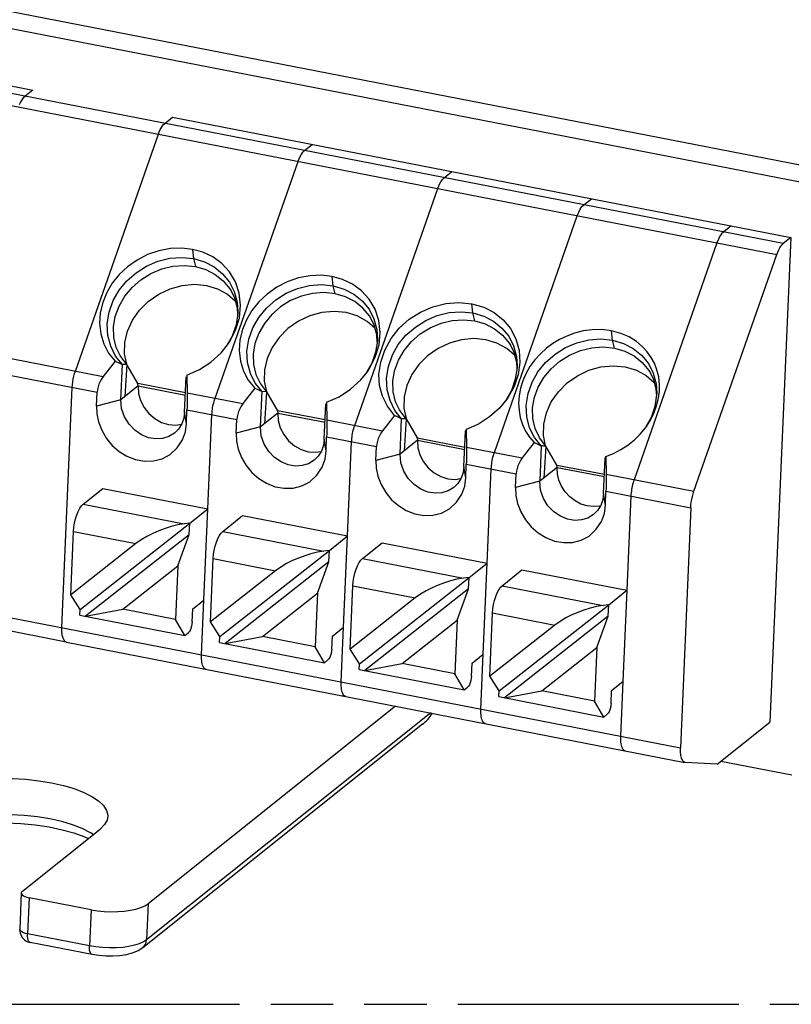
# Model space of a CAD drawing. Header units: millimetres. Extents: x 0 to 210, y 0 to 297.
# Tile 7 of 11: x 83 to 107, y 208 to 238. Entities that reach past the tile are written whole.
import ezdxf

# ---------------------------------------------------------------- set-up
doc = ezdxf.new("R2010")
doc.units = ezdxf.units.MM
doc.header["$LTSCALE"] = 19.36
doc.linetypes.add('PHANTOM', pattern=[0.8, 0.45, -0.05, 0.1, -0.05, 0.1, -0.05])
doc.layers.get('0').update_dxf_attribs({"linetype": 'CONTINUOUS'})
doc.layers.add('DEFAULT_3', color=7, linetype='PHANTOM')

msp = doc.modelspace()

# ---------------------------------------------------------------- linework, layer by layer
at = {"color": 7, "linetype": 'Continuous'}
for p, q in [((75.236787, 239.920696), (107.645167, 233.621013)), ((74.071395, 239.626068), (107.739309, 233.081551)), ((74.737645, 237.712693), (83.402169, 236.028445)), ((83.402169, 236.028445), (83.164725, 235.838871)), ((83.060113, 235.708861), (83.094802, 235.762486)), ((83.094802, 235.762486), (83.129533, 235.805585)), ((83.129533, 235.805585), (83.164725, 235.838871)), ((82.995902, 235.578592), (83.026727, 235.646849)), ((83.026727, 235.646849), (83.060113, 235.708861)), ((87.496982, 234.996748), (87.734426, 235.186322)), ((87.734426, 235.186322), (106.920159, 231.456915)), ((84.726753, 227.317043), (87.299476, 234.661253)), ((106.920159, 231.456915), (106.270721, 216.429374)), ((106.920159, 231.456915), (106.682715, 231.267341)), ((103.912486, 223.587636), (106.48521, 230.931846)), ((89.502462, 230.078171), (89.655997, 229.780759)), ((89.444151, 229.698428), (89.682416, 229.492187)), ((89.739578, 229.279852), (89.75492, 229.064238)), ((93.834724, 229.236047), (93.988259, 228.938635)), ((94.014676, 228.650065), (93.776411, 228.856305)), ((94.087185, 228.222134), (94.07184, 228.437724)), ((98.166992, 228.393934), (98.320527, 228.096521)), ((89.246625, 227.885508), (89.443336, 228.128552)), ((89.443336, 228.128552), (89.505417, 228.220526)), ((98.346942, 227.807938), (98.108674, 228.01418)), ((85.959192, 227.625586), (85.591006, 227.149045)), ((85.959192, 227.625586), (86.070693, 227.573672)), ((86.070693, 227.573672), (86.182065, 227.522609)), ((86.134768, 226.428199), (86.182065, 227.522609)), ((86.325294, 227.515445), (86.182065, 227.522609)), ((86.665959, 226.928901), (86.325294, 227.515445)), ((98.404104, 227.595599), (98.419578, 227.38086)), ((98.512139, 227.58447), (98.45968, 227.206116)), ((102.499252, 227.551807), (102.652788, 227.254395)), ((88.186107, 227.192708), (88.194762, 226.642916)), ((93.578887, 227.043384), (93.775642, 227.28649)), ((93.775642, 227.28649), (93.837679, 227.378402)), ((102.436554, 227.175078), (102.679292, 226.96635)), ((102.819827, 227.137184), (102.766888, 227.359228)), ((86.670888, 226.856235), (86.665959, 226.928901)), ((88.141114, 226.642154), (86.665959, 226.928901)), ((88.115231, 226.043228), (88.162527, 227.137637)), ((84.307086, 219.360297), (84.629025, 226.809753)), ((85.384009, 226.228173), (85.402644, 226.659373)), ((86.670888, 226.856235), (88.138041, 226.571043)), ((90.291453, 226.783461), (89.923268, 226.306921)), ((90.291453, 226.783461), (90.402955, 226.731548)), ((90.402955, 226.731548), (90.514326, 226.680484)), ((90.46703, 225.586075), (90.514326, 226.680484)), ((90.657556, 226.673321), (90.514326, 226.680484)), ((90.657556, 226.673321), (90.998221, 226.086777)), ((102.735887, 226.756431), (102.751821, 226.538616)), ((102.807821, 226.435475), (102.840849, 226.669638)), ((92.447493, 225.201104), (92.494789, 226.295513)), ((92.518368, 226.350584), (92.527023, 225.800792)), ((98.13901, 226.489306), (98.107812, 226.444377)), ((88.169034, 225.686808), (88.187669, 226.118008)), ((90.998221, 226.086777), (91.00315, 226.01411)), ((92.473376, 225.800029), (90.998221, 226.086777)), ((91.00315, 226.01411), (92.470303, 225.728919)), ((89.716271, 225.386049), (89.734906, 225.817249)), ((94.623716, 225.941337), (94.25553, 225.464797)), ((94.735223, 225.88942), (94.623716, 225.941337)), ((94.846589, 225.83836), (94.735223, 225.88942)), ((94.799293, 224.743951), (94.846589, 225.83836)), ((94.989827, 225.831181), (95.330483, 225.244652)), ((96.779755, 224.35898), (96.827052, 225.453389)), ((96.842748, 225.48974), (96.850631, 225.50846)), ((96.850631, 225.50846), (96.859286, 224.958668)), ((92.501296, 224.844684), (92.519931, 225.275884)), ((95.330483, 225.244652), (96.805639, 224.957905)), ((95.330483, 225.244652), (95.335412, 225.171986)), ((95.335412, 225.171986), (96.802566, 224.886795)), ((98.955978, 225.099213), (98.587792, 224.622673)), ((98.955978, 225.099213), (99.067054, 225.047495)), ((99.067054, 225.047495), (99.178851, 224.996236)), ((94.048533, 224.543925), (94.067168, 224.975125)), ((99.178851, 224.996236), (99.131555, 223.901827)), ((99.662746, 224.402528), (99.32208, 224.989073)), ((96.833559, 224.002559), (96.852194, 224.43376)), ((101.112017, 223.516856), (101.159314, 224.611265)), ((101.159314, 224.611265), (101.167178, 224.629318)), ((101.167178, 224.629318), (101.175038, 224.647681)), ((101.175038, 224.647681), (101.182893, 224.666336)), ((101.182893, 224.666336), (101.191548, 224.116544)), ((98.380795, 223.701801), (98.39943, 224.133001)), ((99.662746, 224.402528), (101.137901, 224.115781)), ((99.667674, 224.329862), (99.662746, 224.402528)), ((99.667674, 224.329862), (101.134828, 224.04467)), ((84.963124, 223.187065), (85.579661, 223.679305)), ((85.579661, 223.679305), (88.835047, 223.046509)), ((101.165821, 223.160435), (101.184456, 223.591635)), ((88.272232, 222.597376), (88.835047, 223.046509)), ((88.712768, 220.217056), (88.835047, 223.046509)), ((103.814759, 223.080346), (103.49282, 215.63089)), ((84.873882, 219.924339), (88.27193, 222.597785)), ((88.272204, 222.597356), (88.10005, 222.577295)), ((88.256938, 222.243479), (88.272232, 222.597376)), ((89.295386, 222.34494), (89.911923, 222.837181)), ((89.911923, 222.837181), (93.167309, 222.204385)), ((84.582953, 220.378887), (84.667891, 222.344279)), ((88.256598, 222.242994), (85.041246, 219.71247)), ((87.904412, 221.274984), (88.256938, 222.243479)), ((92.604494, 221.755252), (93.167309, 222.204385)), ((93.04503, 219.374932), (93.167309, 222.204385)), ((93.627648, 221.502816), (94.244186, 221.995057)), ((94.244186, 221.995057), (97.499572, 221.362261)), ((86.602423, 221.968236), (84.582953, 220.378887)), ((89.206144, 219.082215), (92.604192, 221.755661)), ((92.604466, 221.755232), (92.432312, 221.735171)), ((92.5892, 221.401355), (92.604494, 221.755252)), ((88.915215, 219.536763), (89.000153, 221.502155)), ((92.588859, 221.40087), (89.373508, 218.870346)), ((92.236674, 220.43286), (92.5892, 221.401355)), ((96.936757, 220.913128), (97.499572, 221.362261)), ((97.377292, 218.532808), (97.499572, 221.362261)), ((86.195055, 219.929697), (87.904412, 221.274984)), ((87.904412, 221.274984), (87.832518, 219.6114)), ((90.934685, 221.126112), (88.915215, 219.536763)), ((97.95991, 220.660692), (98.576448, 221.152933)), ((98.576448, 221.152933), (101.831834, 220.520137)), ((93.538407, 218.240091), (96.936455, 220.913537)), ((96.936728, 220.913108), (96.764575, 220.893047)), ((96.921462, 220.559231), (96.936757, 220.913128)), ((93.247478, 218.694638), (93.332415, 220.660031)), ((96.921122, 220.558746), (93.705771, 218.028221)), ((96.568937, 219.590736), (96.921462, 220.559231)), ((101.269019, 220.071004), (101.831834, 220.520137)), ((101.831834, 220.520137), (101.709555, 217.690684)), ((84.873882, 219.924339), (84.582953, 220.378887)), ((88.36429, 219.938833), (88.712768, 220.217056)), ((90.527317, 219.087573), (92.236674, 220.43286)), ((92.236674, 220.43286), (92.16478, 218.769276)), ((95.266948, 220.283988), (93.247478, 218.694638)), ((84.866197, 219.746497), (84.873882, 219.924339)), ((85.041246, 219.71247), (86.195055, 219.929697)), ((87.832518, 219.6114), (86.195055, 219.929697)), ((88.346899, 219.536422), (88.36429, 219.938833)), ((97.870669, 217.397966), (101.268717, 220.071413)), ((101.26899, 220.070984), (101.096837, 220.050923)), ((101.253724, 219.717107), (101.269019, 220.071004)), ((84.866197, 219.746497), (88.121582, 219.1137)), ((88.121582, 219.1137), (87.832518, 219.6114)), ((89.206144, 219.082215), (88.915215, 219.536763)), ((94.85958, 218.245449), (96.568937, 219.590736)), ((96.568937, 219.590736), (96.497043, 217.927152)), ((97.57974, 217.852514), (97.664677, 219.817907)), ((101.253384, 219.716622), (98.038033, 217.186097)), ((100.901199, 218.748612), (101.253724, 219.717107)), ((92.696552, 219.096709), (93.04503, 219.374932)), ((99.59921, 219.441864), (97.57974, 217.852514)), ((88.121582, 219.1137), (88.228806, 219.199308)), ((89.198458, 218.904373), (89.206144, 219.082215)), ((89.373508, 218.870346), (90.527317, 219.087573)), ((92.16478, 218.769276), (90.527317, 219.087573)), ((92.679161, 218.694298), (92.696552, 219.096709)), ((84.446347, 218.911717), (103.632081, 215.18231)), ((89.198458, 218.904373), (92.453844, 218.271576)), ((92.453844, 218.271576), (92.16478, 218.769276)), ((93.538407, 218.240091), (93.247478, 218.694638)), ((99.191842, 217.403325), (100.901199, 218.748612)), ((100.901199, 218.748612), (100.829305, 217.085028)), ((92.453844, 218.271576), (92.561068, 218.357183)), ((97.028815, 218.254585), (97.377292, 218.532808)), ((93.530721, 218.062248), (93.538407, 218.240091)), ((93.530721, 218.062248), (96.786107, 217.429452)), ((93.705771, 218.028221), (94.85958, 218.245449)), ((96.497043, 217.927152), (94.85958, 218.245449)), ((97.011424, 217.852173), (97.028815, 218.254585)), ((96.786107, 217.429452), (96.497043, 217.927152)), ((97.870669, 217.397966), (97.57974, 217.852514)), ((96.786107, 217.429452), (96.893331, 217.515059)), ((97.862983, 217.220124), (97.870669, 217.397966)), ((98.038033, 217.186097), (99.191842, 217.403325)), ((100.829305, 217.085028), (99.191842, 217.403325)), ((101.343686, 217.010049), (101.361077, 217.41246)), ((101.361077, 217.41246), (101.709555, 217.690684)), ((97.862983, 217.220124), (101.118369, 216.587328)), ((94.656785, 216.926967), (86.983597, 210.800729)), ((101.118369, 216.587328), (100.829305, 217.085028)), ((101.118369, 216.587328), (101.225593, 216.672935)), ((95.497732, 216.364218), (86.816406, 209.433087)), ((104.635556, 215.123865), (106.270721, 216.429374)), ((103.643663, 215.180861), (103.632109, 215.182452)), ((104.635556, 215.123865), (103.643663, 215.180861)), ((106.948571, 214.784419), (104.746525, 215.212462)), ((83.080614, 211.186834), (85.493153, 213.112994)), ((83.047329, 211.132139), (82.998783, 210.008814)), ((85.209689, 210.613301), (83.291115, 210.986242)), ((85.244699, 209.220828), (83.326126, 209.593769))]:
    msp.add_line(p, q, dxfattribs=at)
at = {"color": 9, "linetype": 'Continuous'}
for p, q in [((106.682715, 231.267341), (74.500201, 237.523119)), ((74.302695, 237.187624), (106.48521, 230.931846)), ((91.829244, 234.154624), (92.066687, 234.344198)), ((89.059015, 226.474919), (91.631738, 233.819129)), ((96.161506, 233.3125), (96.39895, 233.502074)), ((93.391277, 225.632794), (95.964, 232.977005)), ((100.493768, 232.470376), (100.731212, 232.65995)), ((97.723539, 224.79067), (100.296263, 232.13488)), ((105.063474, 231.817826), (104.826031, 231.628251)), ((104.628526, 231.292756), (102.055802, 223.948546)), ((88.362304, 231.089768), (88.388937, 230.802729)), ((88.388937, 230.802729), (88.448766, 230.55796)), ((92.721199, 229.960605), (92.694565, 230.247644)), ((92.781028, 229.715836), (92.721199, 229.960605)), ((97.053463, 229.118495), (97.026828, 229.405519)), ((101.385724, 228.276367), (101.35909, 228.563395)), ((79.530243, 228.327163), (85.591006, 227.149045)), ((101.405599, 228.194307), (101.385724, 228.276367)), ((101.445553, 228.031587), (101.405599, 228.194307)), ((79.523151, 227.802255), (85.402644, 226.659373)), ((86.325294, 227.515445), (86.256836, 226.525657)), ((86.670888, 226.856235), (86.134768, 226.428199)), ((88.194762, 226.642916), (89.923268, 226.306921)), ((90.657556, 226.673321), (90.589098, 225.683533)), ((86.134768, 226.428199), (85.384009, 226.228173)), ((88.169034, 225.686808), (88.115231, 226.043228)), ((88.187669, 226.118008), (89.734906, 225.817249)), ((88.835047, 223.046509), (88.961288, 225.967628)), ((91.00315, 226.01411), (90.46703, 225.586075)), ((92.527023, 225.800792), (94.25553, 225.464797)), ((94.989827, 225.831181), (94.921367, 224.841415)), ((90.46703, 225.586075), (89.716271, 225.386049)), ((92.501296, 224.844684), (92.447493, 225.201104)), ((92.519931, 225.275884), (94.067168, 224.975125)), ((93.167309, 222.204385), (93.293549, 225.125504)), ((95.335412, 225.171986), (94.799293, 224.743951)), ((94.799293, 224.743951), (94.048533, 224.543925)), ((96.859286, 224.958668), (98.587792, 224.622673)), ((99.32208, 224.989073), (99.253617, 223.999281)), ((96.852194, 224.43376), (98.39943, 224.133001)), ((96.833559, 224.002559), (96.779755, 224.35898)), ((97.499572, 221.362261), (97.625812, 224.28338)), ((99.667674, 224.329862), (99.131555, 223.901827)), ((101.191548, 224.116544), (103.912486, 223.587636)), ((99.131555, 223.901827), (98.380795, 223.701801)), ((101.165821, 223.160435), (101.112017, 223.516856)), ((101.184456, 223.591635), (103.814759, 223.080346)), ((101.958075, 223.441256), (101.831835, 220.520137)), ((84.963124, 223.187065), (88.10005, 222.577295)), ((84.667891, 222.344279), (86.602423, 221.968236)), ((89.295386, 222.34494), (92.432312, 221.735171)), ((71.310305, 221.886668), (103.49282, 215.63089)), ((89.000153, 221.502155), (90.934685, 221.126112)), ((93.627648, 221.502816), (96.764575, 220.893047)), ((93.332415, 220.660031), (95.266948, 220.283988)), ((97.95991, 220.660692), (101.096837, 220.050923)), ((88.639348, 218.518173), (88.712768, 220.217056)), ((84.443587, 218.913056), (80.125673, 219.752391)), ((97.664677, 219.817907), (99.59921, 219.441864)), ((92.97161, 217.676049), (93.04503, 219.374932)), ((97.303873, 216.833924), (97.377292, 218.532808)), ((101.709556, 217.690683), (101.636136, 215.9918)), ((95.749238, 216.714611), (86.935051, 209.677405)), ((83.291115, 210.986242), (83.242569, 209.862917)), ((86.983597, 210.800729), (86.935051, 209.677405)), ((85.209689, 210.613301), (85.161142, 209.489976)), ((85.161142, 209.489976), (83.242569, 209.862917)), ((86.7088, 209.55691), (86.556747, 209.509305))]:
    msp.add_line(p, q, dxfattribs=at)
at = {"color": 7, "linetype": 'Continuous'}
for points in [[(87.299476, 234.661253), (87.328158, 234.736469), (87.358983, 234.804726), (87.39237, 234.866738), (87.427058, 234.920363), (87.461789, 234.963462), (87.496982, 234.996748)], [(106.48521, 230.931846), (106.513892, 231.007062), (106.544716, 231.075319), (106.578103, 231.137331), (106.612792, 231.190956), (106.647523, 231.234055), (106.682715, 231.267341)], [(88.362304, 231.089768), (88.023757, 231.129252), (87.671341, 231.115867), (87.313043, 231.047523), (86.96458, 230.926217), (86.637772, 230.757253), (86.339609, 230.547216), (86.080934, 230.306529), (85.866957, 230.038962), (85.700593, 229.749656), (85.57629, 229.443375), (85.496685, 229.123551), (85.477816, 228.797701), (85.515345, 228.470573), (85.606667, 228.157332), (85.755646, 227.873109), (85.959192, 227.625586)], [(86.182065, 227.522609), (85.972031, 227.782059), (85.820578, 228.084406), (85.733728, 228.420442), (85.713192, 228.777146), (85.769499, 229.143862), (85.896858, 229.500039), (86.078792, 229.822857), (86.31659, 230.112739), (86.607233, 230.366846), (86.934839, 230.572689), (87.287513, 230.722823), (87.655877, 230.813074), (88.027447, 230.840049), (88.388937, 230.802729)], [(89.810491, 229.729201), (89.695851, 230.081084), (89.508103, 230.389653), (89.265535, 230.651132), (88.984832, 230.858473), (88.679005, 231.002265), (88.362304, 231.089768)], [(86.111025, 227.799862), (85.995217, 228.049945), (85.920399, 228.359726), (85.909767, 228.68428), (85.963676, 229.012716), (86.080318, 229.334012), (86.255778, 229.637384), (86.484168, 229.912651), (86.757824, 230.150571), (87.06756, 230.343166), (87.402976, 230.48398), (87.752822, 230.568276), (88.105363, 230.593214), (88.448766, 230.55796)], [(88.388937, 230.802729), (88.730153, 230.703004), (89.035106, 230.543983), (89.292758, 230.332839), (89.502462, 230.078171)], [(88.448766, 230.55796), (88.771492, 230.463718), (89.062719, 230.31364), (89.312674, 230.112761), (89.512968, 229.867823), (89.554816, 229.800016)], [(92.694565, 230.247644), (92.356019, 230.287128), (92.003603, 230.273743), (91.645305, 230.205399), (91.296842, 230.084093), (90.970033, 229.915129), (90.671871, 229.705092), (90.413196, 229.464404), (90.199219, 229.196838), (90.032854, 228.907532), (89.908552, 228.601251), (89.828947, 228.281427), (89.810078, 227.955577), (89.847606, 227.628449), (89.938929, 227.315208), (90.087908, 227.030985), (90.291453, 226.783461)], [(94.142753, 228.887076), (94.028113, 229.23896), (93.840364, 229.547529), (93.597797, 229.809008), (93.317094, 230.016349), (93.011267, 230.160141), (92.694565, 230.247644)], [(86.317075, 227.526054), (86.253974, 227.847083), (86.260145, 228.198558), (86.342864, 228.550653), (86.494782, 228.890018), (86.713885, 229.202327), (86.988178, 229.477263), (87.309923, 229.701629), (87.66433, 229.869732), (88.039129, 229.971543), (88.419017, 230.006877), (88.789084, 229.970422), (89.135877, 229.86753), (89.444151, 229.698428)], [(90.514326, 226.680484), (90.304293, 226.939935), (90.152839, 227.242282), (90.06599, 227.578318), (90.045454, 227.935022), (90.101761, 228.301738), (90.22912, 228.657915), (90.411054, 228.980733), (90.648852, 229.270615), (90.939495, 229.524722), (91.2671, 229.730565), (91.619775, 229.880699), (91.988138, 229.97095), (92.359708, 229.997925), (92.721199, 229.960605)], [(92.721199, 229.960605), (93.062414, 229.86088), (93.367368, 229.701859), (93.62502, 229.490715), (93.834724, 229.236047)], [(89.554816, 229.800016), (89.65688, 229.587044), (89.739578, 229.279852)], [(89.655997, 229.780759), (89.74261, 229.450188), (89.762209, 229.154557)], [(89.813045, 228.971882), (89.850009, 229.35567), (89.810491, 229.729201)], [(92.781028, 229.715836), (92.437628, 229.751092), (92.085086, 229.726152), (91.735239, 229.641857), (91.399824, 229.501043), (91.090089, 229.308448), (90.816431, 229.070528), (90.588041, 228.795262), (90.412581, 228.491889), (90.295938, 228.170593), (90.242029, 227.842157), (90.252661, 227.517602), (90.327478, 227.207821), (90.443287, 226.957738)], [(93.887077, 228.957892), (93.845231, 229.025697), (93.644937, 229.270635), (93.394982, 229.471515), (93.103755, 229.621593), (92.781028, 229.715836)], [(94.623716, 225.941337), (94.402314, 226.22571), (94.248198, 226.534273), (94.160426, 226.86981), (94.141825, 227.22397), (94.19578, 227.595216), (94.319667, 227.965898), (94.51609, 228.323849), (94.772747, 228.651082), (95.081766, 228.925239), (95.432454, 229.147262), (95.816402, 229.312943), (96.21888, 229.415369), (96.620164, 229.445189), (97.026828, 229.40552)], [(97.026828, 229.40552), (97.397423, 229.294871), (97.720488, 229.129604), (97.998916, 228.9075), (98.224024, 228.635218), (98.391011, 228.31264)], [(89.762209, 229.154557), (89.760408, 229.101267), (89.707849, 228.746635), (89.586408, 228.399117), (89.435955, 228.132721)], [(93.776411, 228.856305), (93.468139, 229.025406), (93.121345, 229.128298), (92.751279, 229.164753), (92.371391, 229.129419), (91.996592, 229.027607), (91.642185, 228.859504), (91.32044, 228.635139), (91.046147, 228.360203), (90.827044, 228.047894), (90.675126, 227.708529), (90.592407, 227.356434), (90.586236, 227.004959), (90.649337, 226.68393)], [(94.846589, 225.83836), (94.636554, 226.097811), (94.485099, 226.400159), (94.398248, 226.736196), (94.377711, 227.092902), (94.434017, 227.459621), (94.561376, 227.815799), (94.743311, 228.138619), (94.981109, 228.428502), (95.271753, 228.68261), (95.599359, 228.888454), (95.952034, 229.038589), (96.320399, 229.12884), (96.691971, 229.155815), (97.053463, 229.118495)], [(97.053463, 229.118495), (97.394679, 229.01877), (97.699634, 228.859748), (97.957287, 228.648603), (98.166992, 228.393934)], [(89.505417, 228.220526), (89.697016, 228.587741), (89.813045, 228.971882)], [(94.07184, 228.437724), (93.989141, 228.744916), (93.887077, 228.957892)], [(93.988259, 228.938635), (94.074872, 228.608064), (94.094471, 228.312433)], [(94.145307, 228.129758), (94.18227, 228.513546), (94.142753, 228.887076)], [(94.77555, 226.115613), (94.65974, 226.3657), (94.584924, 226.675481), (94.574293, 227.000034), (94.628204, 227.328469), (94.744847, 227.649764), (94.920308, 227.953136), (95.148698, 228.228402), (95.422354, 228.466322), (95.73209, 228.658916), (96.067505, 228.79973), (96.41735, 228.884026), (96.76989, 228.908964), (97.113291, 228.873711)], [(97.113291, 228.873711), (97.436017, 228.779468), (97.727245, 228.629389), (97.9772, 228.42851), (98.177494, 228.183571), (98.219342, 228.115765)], [(101.35909, 228.563395), (101.056323, 228.601193), (100.759936, 228.598154), (100.476278, 228.559775), (100.210791, 228.492379), (99.969186, 228.4032), (99.746443, 228.29529), (99.54056, 228.171025), (99.344293, 228.027219), (99.149951, 227.854397), (98.973548, 227.660379), (98.82474, 227.453106), (98.703067, 227.234972), (98.606463, 227.011125), (98.532997, 226.783265), (98.487214, 226.553383), (98.47354, 226.323579), (98.488236, 226.095402), (98.527705, 225.872317), (98.593057, 225.657705), (98.68667, 225.45501), (98.808507, 225.26784), (98.955978, 225.099213)], [(102.766888, 227.359228), (102.691587, 227.557002), (102.591828, 227.739717), (102.465317, 227.912873), (102.312262, 228.078215), (102.126837, 228.235573), (101.906425, 228.374197), (101.649233, 228.485326), (101.35909, 228.563395)], [(94.094471, 228.312433), (94.09267, 228.259143), (94.040111, 227.904511), (93.918669, 227.556993), (93.768254, 227.290662)], [(93.837679, 227.378402), (94.029277, 227.745617), (94.145307, 228.129758)], [(98.108674, 228.01418), (97.800401, 228.183282), (97.453608, 228.286174), (97.083541, 228.322629), (96.703654, 228.287294), (96.328855, 228.185483), (95.974448, 228.01738), (95.652702, 227.793015), (95.37841, 227.518079), (95.159307, 227.20577), (95.007389, 226.866405), (94.924669, 226.51431), (94.918498, 226.162834), (94.9816, 225.841806)], [(98.219342, 228.115765), (98.321407, 227.902792), (98.404104, 227.595599)], [(98.320527, 228.096521), (98.40714, 227.765948), (98.426667, 227.466673)], [(98.391011, 228.31264), (98.491126, 227.957888), (98.512139, 227.58447)], [(99.178851, 224.996236), (98.968816, 225.255687), (98.817362, 225.558035), (98.730511, 225.894072), (98.709974, 226.250777), (98.766281, 226.617495), (98.89364, 226.973673), (99.075574, 227.296492), (99.313373, 227.586375), (99.604016, 227.840483), (99.931622, 228.046326), (100.284297, 228.196461), (100.652662, 228.286712), (101.024233, 228.313687), (101.385724, 228.276367)], [(101.385724, 228.276367), (101.726941, 228.176642), (102.031895, 228.01762), (102.289548, 227.806476), (102.499252, 227.551807)], [(86.325294, 227.515445), (86.131708, 227.765334), (86.111025, 227.799862)], [(88.186107, 227.192708), (88.573129, 227.36231), (88.93126, 227.595647), (89.246625, 227.885508)], [(99.107812, 225.27349), (98.989496, 225.530683), (98.915295, 225.847906), (98.907986, 226.177743), (98.964698, 226.502187), (99.081263, 226.816475), (99.255054, 227.114571), (99.480143, 227.385449), (99.74838, 227.619584), (100.054048, 227.811438), (100.393118, 227.955415), (100.7486, 228.041747), (101.102792, 228.066835), (101.445553, 228.031587)], [(101.445553, 228.031587), (101.766063, 227.938225), (102.057587, 227.78851), (102.310618, 227.585241), (102.512363, 227.337452), (102.551602, 227.273643)], [(99.314002, 224.999524), (99.250894, 225.318926), (99.256613, 225.669647), (99.338584, 226.021136), (99.489536, 226.360067), (99.707487, 226.672171), (99.980548, 226.947182), (100.300984, 227.17198), (100.654361, 227.340846), (101.028847, 227.443847), (101.408898, 227.480503), (101.779554, 227.445249), (102.12723, 227.343403), (102.436554, 227.175078)], [(84.629025, 226.809753), (84.63486, 226.893586), (84.645098, 226.978856), (84.659947, 227.066641), (84.678782, 227.153706), (84.700982, 227.236814), (84.726753, 227.317043)], [(98.426667, 227.466673), (98.424938, 227.417026), (98.372379, 227.062393), (98.250937, 226.714873), (98.100501, 226.448506)], [(98.45968, 227.206116), (98.332768, 226.837946), (98.13901, 226.489306)], [(102.551602, 227.273643), (102.65433, 227.058942), (102.735887, 226.756431)], [(102.652788, 227.254395), (102.739401, 226.923822), (102.758933, 226.624836)], [(85.591006, 227.149045), (85.536435, 227.070636), (85.491176, 226.989568), (85.455542, 226.908308), (85.428955, 226.826214), (85.411166, 226.742505), (85.402644, 226.659373)], [(90.443287, 226.957738), (90.46397, 226.92321), (90.657556, 226.673321)], [(92.518368, 226.350584), (92.905391, 226.520186), (93.263522, 226.753523), (93.578887, 227.043384)], [(102.840849, 226.669638), (102.844951, 226.903969), (102.819827, 227.137184)], [(86.670888, 226.856235), (86.687773, 226.622556), (86.749687, 226.40169), (86.859798, 226.188632), (87.008599, 225.998394), (87.191367, 225.842591), (87.39692, 225.726408), (87.616409, 225.658935), (87.838122, 225.640077), (88.020435, 225.669688)], [(88.194762, 226.642916), (88.195647, 226.553778), (88.1957, 226.465293), (88.194916, 226.37745), (88.19331, 226.290277), (88.190896, 226.203799), (88.187669, 226.118008)], [(102.758933, 226.624836), (102.757199, 226.5749), (102.704639, 226.220267), (102.583198, 225.872748), (102.432767, 225.606389)], [(87.798844, 225.391715), (87.62326, 225.28509), (87.431073, 225.225987), (87.217565, 225.212802), (86.994089, 225.250659), (86.77348, 225.340636), (86.567246, 225.481278), (86.388886, 225.667043), (86.248713, 225.893062), (86.159155, 226.152386), (86.134768, 226.428199)], [(89.923268, 226.306921), (89.868697, 226.228512), (89.823438, 226.147444), (89.787804, 226.066184), (89.761216, 225.98409), (89.743428, 225.900381), (89.734906, 225.817249)], [(98.107812, 226.444377), (97.880997, 226.170819), (97.572797, 225.89377), (97.231208, 225.674837), (96.850631, 225.50846)], [(102.44015, 225.602219), (102.545516, 225.764304), (102.658879, 225.980711), (102.746789, 226.205216), (102.807821, 226.435475)], [(85.384009, 226.228173), (85.390478, 225.986979), (85.44334, 225.740249), (85.545013, 225.4799), (85.688242, 225.230184), (85.867401, 225.012801), (86.08002, 224.827332), (86.326234, 224.677511), (86.592609, 224.572583), (86.868694, 224.522436), (87.145671, 224.528877), (87.416203, 224.596608), (87.665401, 224.726824), (87.881498, 224.935799), (88.047785, 225.183005)], [(88.115231, 226.043228), (88.08903, 225.855994), (88.025841, 225.678298), (87.925219, 225.518028), (87.798844, 225.391715)], [(91.00315, 226.01411), (91.020035, 225.780432), (91.081949, 225.559566), (91.19206, 225.346508), (91.340861, 225.15627), (91.523629, 225.000467), (91.729182, 224.884284), (91.948671, 224.816811), (92.170384, 224.797953), (92.352697, 224.827564)], [(94.989818, 225.831197), (94.796232, 226.081088), (94.77555, 226.115613)], [(88.047785, 225.183005), (88.141051, 225.428954), (88.169034, 225.686808)], [(92.527023, 225.800792), (92.527908, 225.711654), (92.527961, 225.623168), (92.527178, 225.535326), (92.525572, 225.448153), (92.523158, 225.361675), (92.519931, 225.275884)], [(94.989829, 225.831197), (94.965989, 225.832111), (94.94214, 225.83314), (94.91828, 225.834281), (94.894406, 225.835532), (94.870512, 225.836891), (94.846589, 225.83836)], [(89.716271, 225.386049), (89.72274, 225.144855), (89.775602, 224.898125), (89.877275, 224.637776), (90.020504, 224.38806), (90.199662, 224.170677), (90.412282, 223.985208), (90.658496, 223.835387), (90.924871, 223.730458), (91.200956, 223.680312), (91.477933, 223.686753), (91.748465, 223.754484), (91.997663, 223.8847), (92.21376, 224.093675), (92.380047, 224.340881)], [(92.131106, 224.549591), (91.955522, 224.442966), (91.763335, 224.383863), (91.549826, 224.370678), (91.32635, 224.408535), (91.105742, 224.498512), (90.899508, 224.639154), (90.721148, 224.824919), (90.580975, 225.050938), (90.491417, 225.310262), (90.46703, 225.586075)], [(94.25553, 225.464797), (94.200959, 225.386388), (94.155701, 225.30532), (94.120066, 225.22406), (94.093479, 225.141966), (94.07569, 225.058257), (94.067168, 224.975125)], [(96.827052, 225.453389), (96.830967, 225.462338), (96.834889, 225.47138), (96.842748, 225.48974)], [(101.182893, 224.666336), (101.421136, 224.761641), (101.649934, 224.881), (101.865618, 225.022333), (102.065379, 225.183648), (102.247121, 225.363181)], [(102.247121, 225.363181), (102.408004, 225.557946), (102.44015, 225.602219)], [(92.447493, 225.201104), (92.421292, 225.01387), (92.358103, 224.836174), (92.25748, 224.675904), (92.131106, 224.549591)], [(95.335412, 225.171986), (95.352298, 224.938308), (95.414211, 224.717442), (95.524323, 224.504384), (95.673124, 224.314146), (95.855891, 224.158343), (96.061445, 224.04216), (96.280934, 223.974687), (96.502646, 223.955829), (96.68496, 223.985439)], [(99.32208, 224.989073), (99.126792, 225.241726), (99.107812, 225.27349)], [(92.380047, 224.340881), (92.473313, 224.58683), (92.501296, 224.844684)], [(96.463368, 223.707467), (96.287784, 223.600842), (96.095598, 223.541739), (95.882089, 223.528554), (95.658613, 223.566411), (95.438005, 223.656388), (95.23177, 223.79703), (95.053411, 223.982795), (94.913238, 224.208814), (94.82368, 224.468138), (94.799293, 224.743951)], [(96.859286, 224.958668), (96.860171, 224.86953), (96.860224, 224.781044), (96.859441, 224.693202), (96.857835, 224.606029), (96.855421, 224.519551), (96.852194, 224.43376)], [(99.32208, 224.989073), (99.286336, 224.990477), (99.250551, 224.99215), (99.214723, 224.994076), (99.178851, 224.996236)], [(94.048533, 224.543925), (94.055003, 224.302731), (94.107865, 224.056001), (94.209538, 223.795652), (94.352767, 223.545936), (94.531925, 223.328553), (94.744544, 223.143084), (94.990759, 222.993263), (95.257133, 222.888334), (95.533218, 222.838188), (95.810196, 222.844629), (96.080728, 222.912359), (96.329925, 223.042576), (96.546022, 223.25155), (96.712309, 223.498757)], [(98.587792, 224.622673), (98.533221, 224.544264), (98.487963, 224.463196), (98.452328, 224.381936), (98.425741, 224.299841), (98.407952, 224.216133), (98.39943, 224.133001)], [(96.779755, 224.35898), (96.753555, 224.171746), (96.690366, 223.99405), (96.589743, 223.83378), (96.463368, 223.707467)], [(101.016434, 223.14206), (100.983089, 223.131358), (100.795491, 223.113525), (100.602372, 223.133768), (100.409739, 223.194175), (100.22641, 223.289455), (100.062023, 223.41699), (99.920127, 223.570848), (99.806502, 223.747024), (99.724107, 223.937118), (99.678442, 224.130181), (99.667674, 224.329862)], [(101.191548, 224.116544), (101.192433, 224.027406), (101.192486, 223.93892), (101.191703, 223.851078), (101.190097, 223.763905), (101.187683, 223.677427), (101.184456, 223.591635)], [(96.712309, 223.498757), (96.805576, 223.744705), (96.833559, 224.002559)], [(100.795631, 222.865343), (100.620046, 222.758718), (100.42786, 222.699615), (100.214351, 222.68643), (99.990875, 222.724287), (99.770267, 222.814264), (99.564032, 222.954906), (99.385673, 223.140671), (99.2455, 223.366689), (99.155942, 223.626014), (99.131555, 223.901827)], [(98.380795, 223.701801), (98.387265, 223.460607), (98.440127, 223.213877), (98.5418, 222.953527), (98.685029, 222.703812), (98.864187, 222.486429), (99.076806, 222.30096), (99.323021, 222.151138), (99.589395, 222.04621), (99.86548, 221.996064), (100.142458, 222.002504), (100.41299, 222.070235), (100.662187, 222.200452), (100.878284, 222.409426), (101.044571, 222.656633)], [(101.112017, 223.516856), (101.085817, 223.329622), (101.022628, 223.151926), (100.922005, 222.991656), (100.795631, 222.865343)], [(103.814759, 223.080346), (103.820594, 223.164179), (103.830832, 223.249449), (103.84568, 223.337234), (103.864516, 223.424299), (103.886715, 223.507407), (103.912486, 223.587636)], [(84.667891, 222.344279), (84.678506, 222.472284), (84.698483, 222.599906), (84.728532, 222.730001), (84.766522, 222.854003), (84.811433, 222.965442), (84.860649, 223.060891), (84.910843, 223.134067), (84.963124, 223.187065)], [(101.044571, 222.656633), (101.137838, 222.902581), (101.165821, 223.160435)], [(88.10005, 222.577295), (87.898724, 222.544879), (87.699944, 222.492938), (87.506077, 222.431123), (87.315898, 222.360154), (87.1292, 222.279653), (86.946591, 222.188027), (86.769751, 222.081478), (86.602423, 221.968236)], [(89.000153, 221.502155), (89.010768, 221.63016), (89.030745, 221.757782), (89.060794, 221.887877), (89.098784, 222.011879), (89.143695, 222.123318), (89.192911, 222.218767), (89.243104, 222.291943), (89.295386, 222.34494)], [(92.432312, 221.735171), (92.230985, 221.702755), (92.032206, 221.650814), (91.838339, 221.588999), (91.64816, 221.518029), (91.461462, 221.437529), (91.278853, 221.345903), (91.102012, 221.239354), (90.934685, 221.126112)], [(93.332415, 220.660031), (93.343031, 220.788036), (93.363008, 220.915658), (93.393056, 221.045753), (93.431047, 221.169755), (93.475958, 221.281194), (93.525173, 221.376642), (93.575367, 221.449819), (93.627648, 221.502816)], [(96.764575, 220.893047), (96.563248, 220.860631), (96.364469, 220.808689), (96.170602, 220.746874), (95.980422, 220.675905), (95.793725, 220.595405), (95.611116, 220.503779), (95.434275, 220.39723), (95.266948, 220.283988)], [(97.664677, 219.817907), (97.675293, 219.945912), (97.69527, 220.073534), (97.725319, 220.203629), (97.763309, 220.327631), (97.80822, 220.43907), (97.857435, 220.534518), (97.907629, 220.607694), (97.95991, 220.660692)], [(101.096837, 220.050923), (100.89551, 220.018507), (100.696731, 219.966565), (100.502864, 219.90475), (100.312684, 219.833781), (100.125987, 219.753281), (99.943378, 219.661655), (99.766537, 219.555106), (99.59921, 219.441864)], [(88.346899, 219.536422), (88.340403, 219.468804), (88.327695, 219.40287), (88.307897, 219.335911), (88.283645, 219.276052), (88.257574, 219.23142), (88.228806, 219.199308)], [(84.446375, 218.911859), (84.411546, 218.926809), (84.372844, 218.968812), (84.34106, 219.038223), (84.318486, 219.129202), (84.307417, 219.235911), (84.307086, 219.360297)], [(92.679161, 218.694298), (92.672665, 218.62668), (92.659957, 218.560746), (92.640159, 218.493787), (92.615907, 218.433928), (92.589836, 218.389296), (92.561068, 218.357183)], [(97.011424, 217.852173), (97.004928, 217.784556), (96.99222, 217.718622), (96.972422, 217.651662), (96.94817, 217.591804), (96.922099, 217.547172), (96.893331, 217.515059)], [(101.343686, 217.010049), (101.33719, 216.942432), (101.324482, 216.876498), (101.304684, 216.809538), (101.280432, 216.749679), (101.254361, 216.705048), (101.225593, 216.672935)], [(103.632109, 215.182452), (103.597279, 215.197402), (103.558578, 215.239405), (103.526794, 215.308816), (103.50422, 215.399795), (103.49315, 215.506504), (103.49282, 215.63089)], [(80.17066, 214.147604), (80.36436, 214.274414), (80.6032, 214.385921), (80.890283, 214.483021), (81.216297, 214.563022), (81.575695, 214.623751), (81.960281, 214.66456), (82.362878, 214.683998), (82.774879, 214.682308), (83.188058, 214.65888), (83.594097, 214.614828), (83.984385, 214.550433), (84.351566, 214.467588), (84.687346, 214.367442), (84.985922, 214.252516), (85.239989, 214.124732), (85.445773, 213.987035), (85.597544, 213.841966), (85.693863, 213.692653), (85.731044, 213.542052), (85.731303, 213.504997)], [(85.731303, 213.504997), (85.710095, 213.39322), (85.630771, 213.250706), (85.493153, 213.112994)], [(80.003468, 212.779962), (80.144047, 212.87379), (80.343569, 212.971309), (80.60529, 213.066408), (80.923004, 213.151352), (81.288652, 213.220744), (81.693419, 213.270867), (82.125809, 213.299064), (82.575241, 213.303962), (83.029875, 213.285088), (83.478178, 213.242901), (83.908998, 213.178695), (84.310587, 213.094855), (84.673269, 212.994521), (84.986573, 212.882538), (85.124987, 212.819052)], [(83.080614, 211.186834), (83.056273, 211.159851), (83.047329, 211.132139)], [(83.047329, 211.132139), (83.054059, 211.103334), (83.075648, 211.074893), (83.112104, 211.048022), (83.161254, 211.023639), (83.220653, 211.003208), (83.291115, 210.986242)], [(85.209689, 210.613301), (85.412499, 210.580709), (85.618426, 210.559899), (85.830048, 210.550832), (86.039633, 210.553623), (86.241851, 210.568642), (86.432078, 210.595088), (86.605099, 210.632723), (86.757346, 210.680235), (86.882849, 210.736064), (86.983597, 210.800729)], [(82.998783, 210.008819), (82.999558, 209.960783), (83.012949, 209.883769), (83.041042, 209.810446), (83.083066, 209.743521), (83.137819, 209.685568), (83.203316, 209.639206), (83.277039, 209.606546), (83.32612, 209.59377)], [(86.816406, 209.433087), (86.674863, 209.342155), (86.508046, 209.271966), (86.312961, 209.219318), (86.099227, 209.1856), (85.885829, 209.170705), (85.670327, 209.171877), (85.454377, 209.188659), (85.244699, 209.220828)]]:
    msp.add_lwpolyline(points, dxfattribs=at)
at = {"color": 9, "linetype": 'Continuous'}
for points in [[(91.631738, 233.819129), (91.675735, 233.929747), (91.724588, 234.024852), (91.776422, 234.100784), (91.829244, 234.154624)], [(95.964, 232.977005), (96.007997, 233.087623), (96.05685, 233.182728), (96.108684, 233.25866), (96.161506, 233.3125)], [(100.296263, 232.13488), (100.340259, 232.245499), (100.389113, 232.340603), (100.440946, 232.416536), (100.493768, 232.470376)], [(104.826031, 231.628251), (104.772742, 231.573832), (104.720776, 231.497461), (104.672107, 231.402457), (104.628525, 231.292756)], [(97.113291, 228.873711), (97.063391, 229.077409), (97.053463, 229.118495)], [(88.961288, 225.967628), (88.964246, 226.017627), (88.96884, 226.068636), (88.97504, 226.12034), (88.982807, 226.172422), (88.992095, 226.224558), (89.002845, 226.276428), (89.014991, 226.327712), (89.028458, 226.378094), (89.043163, 226.427264), (89.059015, 226.474919)], [(93.293549, 225.125504), (93.296508, 225.175503), (93.301102, 225.226512), (93.307302, 225.278216), (93.315069, 225.330298), (93.324357, 225.382434), (93.335107, 225.434304), (93.347253, 225.485588), (93.360719, 225.53597), (93.375424, 225.585139), (93.391277, 225.632794)], [(97.625812, 224.28338), (97.628771, 224.333379), (97.633364, 224.384387), (97.639564, 224.436092), (97.647332, 224.488173), (97.656619, 224.54031), (97.667369, 224.59218), (97.679515, 224.643464), (97.692982, 224.693845), (97.707687, 224.743015), (97.723539, 224.79067)], [(102.055802, 223.948546), (102.039946, 223.900878), (102.025238, 223.851696), (102.011769, 223.801303), (101.999623, 223.750011), (101.988873, 223.698138), (101.979587, 223.646003), (101.971822, 223.593929), (101.965624, 223.542235), (101.961033, 223.491239), (101.958075, 223.441256)], [(88.778609, 218.069593), (88.766122, 218.073006), (88.74351, 218.084713), (88.722586, 218.103156), (88.703588, 218.128132), (88.686724, 218.159349), (88.672157, 218.196479), (88.660033, 218.239131), (88.650471, 218.286862), (88.643565, 218.339179), (88.639386, 218.395554), (88.637974, 218.455426), (88.639348, 218.518173)], [(93.110872, 217.227468), (93.098385, 217.230882), (93.075773, 217.242589), (93.054849, 217.261031), (93.03585, 217.286008), (93.018986, 217.317225), (93.00442, 217.354355), (92.992295, 217.397007), (92.982733, 217.444738), (92.975828, 217.497055), (92.971648, 217.55343), (92.970237, 217.613302), (92.97161, 217.676048)], [(97.443134, 216.385344), (97.430647, 216.388758), (97.408035, 216.400465), (97.387111, 216.418907), (97.368112, 216.443884), (97.351248, 216.475101), (97.336682, 216.512231), (97.324557, 216.554883), (97.314995, 216.602614), (97.30809, 216.654931), (97.30391, 216.711306), (97.302499, 216.771178), (97.303873, 216.833924)], [(101.636135, 215.9918), (101.634761, 215.929005), (101.636177, 215.869095), (101.640364, 215.812692), (101.647279, 215.760361), (101.65685, 215.712631), (101.668982, 215.669992), (101.683553, 215.632884), (101.700416, 215.601694), (101.719409, 215.576745), (101.740322, 215.558323), (101.762922, 215.546629), (101.775396, 215.54322)], [(85.279675, 212.942554), (85.191815, 213.001484), (84.937376, 213.129191), (84.639086, 213.244231), (84.303019, 213.344264), (83.936017, 213.427251), (83.545551, 213.491504), (83.139567, 213.535714), (82.726332, 213.558983), (82.314259, 213.560836), (81.911735, 213.541235), (81.526956, 213.50058), (81.167754, 213.439698), (80.841439, 213.359829), (80.554655, 213.262597), (80.313242, 213.149983), (80.122114, 213.024279)], [(83.242569, 209.862917), (83.172923, 209.87955), (83.111801, 209.900688), (83.061607, 209.925725), (83.025297, 209.953318), (83.004411, 209.981856), (82.998783, 210.008814)], [(83.32612, 209.59377), (83.302074, 209.605039), (83.279417, 209.631623), (83.261235, 209.673013), (83.248724, 209.727355), (83.242492, 209.791481), (83.242569, 209.862917)], [(85.244699, 209.220828), (85.219066, 209.233365), (85.196722, 209.260823), (85.17919, 209.302022), (85.167146, 209.355379), (85.161052, 209.418843), (85.161142, 209.489976)], [(86.556747, 209.509305), (86.383531, 209.471763), (86.193417, 209.44521), (85.991086, 209.430298), (85.78152, 209.427396), (85.56988, 209.436574), (85.361376, 209.457607), (85.161142, 209.489976)], [(86.935051, 209.677405), (86.835944, 209.613407), (86.7088, 209.55691)], [(86.816406, 209.433087), (86.863412, 209.479975), (86.900546, 209.538528), (86.924735, 209.605192), (86.935051, 209.677405)]]:
    msp.add_lwpolyline(points, dxfattribs=at)
at = {"color": 7, "linetype": 'Continuous'}
msp.add_ellipse((95.489622, 216.87599), major_axis=(0.430491, 0.627914), ratio=0.465074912, start_param=-2.151257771, end_param=-1.525307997, dxfattribs=at)
at = {"layer": 'DEFAULT_3', "color": 7, "linetype": 'PHANTOM'}
msp.add_line((50.128636, 207.68), (150.128636, 207.68), dxfattribs=at)

doc.saveas('drawing.dxf')
